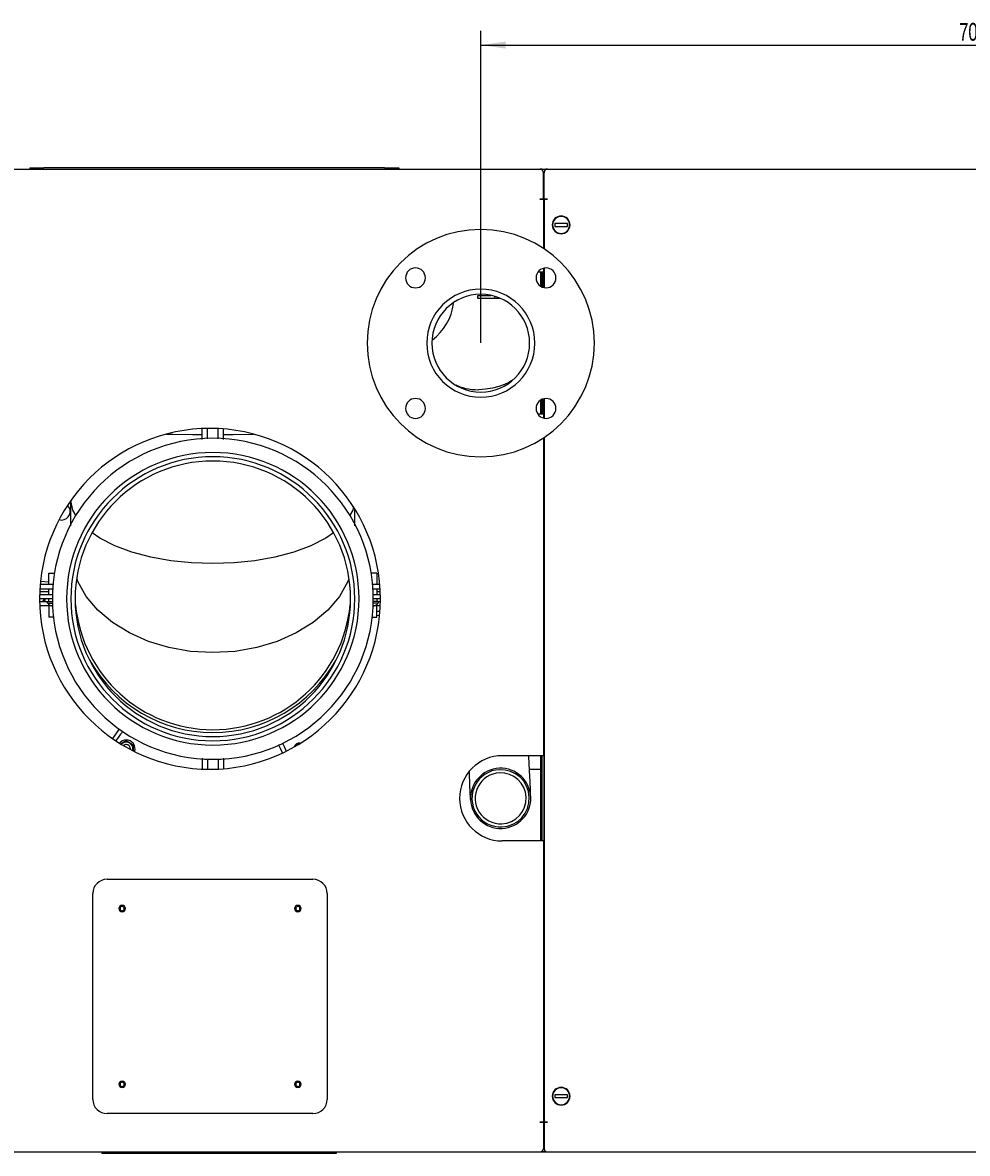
# Model space of a CAD drawing. Extents: x 197 to 960, y 137 to 662.
# Tile 16 of 49: x 453 to 586, y 137 to 296. Entities that reach past the tile are written whole.
import ezdxf

# ---------------------------------------------------------------- set-up
doc = ezdxf.new("R2010")
doc.units = 0
doc.header["$LTSCALE"] = 65.395
doc.header["$MEASUREMENT"] = 0
doc.layers.get('0').update_dxf_attribs({"linetype": 'CONTINUOUS'})
for name, color, linetype in [('119-306819_DXF_CONTINUOUS_LINE', 7, 'CONTINUOUS'), ('133-357614_DXF_DIMENSION', 7, 'CONTINUOUS'), ('133-357781_DXF_CONTINUOUS_LINE', 7, 'CONTINUOUS'), ('133-357816_DXF_CONTINUOUS_LINE', 7, 'CONTINUOUS'), ('133-357846_DXF_CONTINUOUS_LINE', 7, 'CONTINUOUS'), ('133-357871_DXF_CONTINUOUS_LINE', 7, 'CONTINUOUS'), ('133-357911_DXF_CONTINUOUS_LINE', 7, 'CONTINUOUS'), ('133-357923_DXF_CONTINUOUS_LINE', 7, 'CONTINUOUS'), ('133-358014_DXF_CONTINUOUS_LINE', 7, 'CONTINUOUS'), ('133-358035_DXF_CONTINUOUS_LINE', 7, 'CONTINUOUS'), ('133-358082_DXF_CONTINUOUS_LINE', 7, 'CONTINUOUS'), ('133-358092_DXF_CONTINUOUS_LINE', 7, 'CONTINUOUS'), ('133-358215_DXF_CONTINUOUS_LINE', 7, 'CONTINUOUS'), ('133-358223_DXF_CONTINUOUS_LINE', 7, 'CONTINUOUS'), ('133-358239_DXF_CONTINUOUS_LINE', 7, 'CONTINUOUS'), ('133-358680_DXF_CONTINUOUS_LINE', 7, 'CONTINUOUS'), ('86-314702_DXF_CONTINUOUS_LINE', 7, 'CONTINUOUS'), ('D125A_6_4_DXF_CONTINUOUS_LINE', 7, 'CONTINUOUS'), ('D934_M6_DXF_CONTINUOUS_LINE', 7, 'CONTINUOUS'), ('SCHWEISSBOLZDXF_CONTINUOUS_LINE', 7, 'CONTINUOUS')]:
    doc.layers.add(name, color=color, linetype=linetype)
doc.styles.get("Standard").update_dxf_attribs({"font": 'txt', "width": 0.7})
doc.dimstyles.get("Standard").update_dxf_attribs({"dimtxt": 0.18, "dimasz": 0.18, "dimexe": 0.18, "dimexo": 0.0625, "dimgap": 0.09, "dimtad": 0, "dimtih": 1, "dimtoh": 1, "dimdec": 4, "dimzin": 0, "dimdsep": 46, "dimtxsty": 'Standard', "dimcen": 0.09, "dimadec": 0, "dimazin": 0, "dimtfac": 1, "dimtdec": 4, "dimtofl": 0, "dimtmove": 0, "dimatfit": 3, "dimfxl": 1, "dimtolj": 1, "dimtzin": 0, "dimarcsym": 0})

# ---------------------------------------------------------------- blocks, each defined once
blk = doc.blocks.new('_FILLED')
at = {"color": 0, "linetype": 'ByBlock'}
blk.add_solid([(0, 0), (-1, 0.143), (-1, -0.143)], dxfattribs=at)
blk = doc.blocks.new('*D6')
at = {"layer": '133-357614_DXF_DIMENSION', "color": 2, "linetype": 'Continuous', "transparency": 16777216}
for p, q in [((517.55, 251.3), (517.55, 295.22)), ((657.55, 251.3), (657.55, 295.22)), ((517.55, 293.22), (587.55, 293.22)), ((657.55, 293.22), (587.55, 293.22))]:
    blk.add_line(p, q, dxfattribs=at)
at = {"layer": '133-357614_DXF_DIMENSION', "color": 2, "linetype": 'Continuous', "transparency": 16777216, "xscale": 3.5, "yscale": 3.5, "zscale": 3.5, "rotation": 180}
blk.add_blockref('_FILLED', (517.55, 293.22), dxfattribs=at)
at = {"layer": '133-357614_DXF_DIMENSION', "color": 2, "linetype": 'Continuous', "transparency": 16777216, "xscale": 3.5, "yscale": 3.5, "zscale": 3.5}
blk.add_blockref('_FILLED', (657.55, 293.22), dxfattribs=at)
at = {"layer": '133-357614_DXF_DIMENSION', "color": 5, "linetype": 'Continuous', "transparency": 16777216, "width": 0.7}
blk.add_text('700', height=2.5, dxfattribs=at).set_placement((584.93, 293.84))

msp = doc.modelspace()

# ---------------------------------------------------------------- linework, layer by layer
at = {"layer": '119-306819_DXF_CONTINUOUS_LINE', "color": 7, "linetype": 'Continuous'}
for p, q in [((456.71007, 217.566), (455.53459, 217.66884)), ((502.91007, 213.52403), (503.3384, 213.48655)), ((502.91007, 212.92173), (503.2941, 212.88814)), ((466.3256, 196.50907), (465.67095, 195.57414)), ((466.81709, 196.16493), (466.16443, 195.23284)), ((466.44027, 196.67284), (466.3256, 196.50907)), ((466.55937, 196.84294), (466.44027, 196.67284)), ((466.93176, 196.3287), (466.81709, 196.16493)), ((467.05086, 196.49879), (466.93176, 196.3287)), ((489.12039, 194.56796), (489.20815, 194.37977)), ((489.20815, 194.37977), (489.29264, 194.19857)), ((489.66418, 194.82153), (489.66748, 194.81444)), ((489.66748, 194.81444), (489.75193, 194.63334)), ((489.75193, 194.63334), (489.83642, 194.45214)), ((489.83642, 194.45214), (490.14647, 193.78726)), ((489.29264, 194.19857), (489.60887, 193.52041))]:
    msp.add_line(p, q, dxfattribs=at)
for points in [[(467.05086, 196.49879), (467.0823, 196.53508), (467.11904, 196.56314), (467.11936, 196.5633)], [(489.02856, 194.66878), (489.06442, 194.64317), (489.09574, 194.60915), (489.12039, 194.56796)]]:
    msp.add_lwpolyline(points, dxfattribs=at)
for centre, radius, start, end in [((458.52253, 227.53423), 1.2, 270, 46.4973633), ((458.52253, 227.53423), 1.2, 252.4193947, 270), ((455.41007, 215.24387), 0.8, 330, 0), ((492.01007, 194.11285), 0.8, 81.8344633, 160.2664645)]:
    msp.add_arc(centre, radius, start, end, dxfattribs=at)
at = {"layer": '133-357781_DXF_CONTINUOUS_LINE', "color": 7, "linetype": 'Continuous'}
for radius, start, end in [(22.6, 90, 270), (22.6, 270, 90), (20.6, 90, 270), (20.6, 270, 90), (20, 90, 270), (19.4, 90, 270), (20, 270, 90), (19.4, 270, 90)]:
    msp.add_arc((479.81007, 215.24387), radius, start, end, dxfattribs=at)
at = {"layer": '133-357816_DXF_CONTINUOUS_LINE', "color": 7, "linetype": 'Continuous'}
for p, q in [((526.35007, 261.24387), (526.35007, 259.11186)), ((526.35007, 243.38229), (526.35007, 241.24387))]:
    msp.add_line(p, q, dxfattribs=at)
at = {"layer": '133-357846_DXF_CONTINUOUS_LINE', "color": 3, "linetype": 'Continuous'}
for p, q in [((517.15007, 257.95017), (517.55007, 257.95017)), ((517.15007, 257.55017), (517.15007, 257.95017)), ((520.18212, 257.55017), (517.15007, 257.55017)), ((517.55007, 257.95017), (518.98057, 257.95017))]:
    msp.add_line(p, q, dxfattribs=at)
msp.add_arc((506.15007, 257.75017), 7.6, 306.9999694, 353.1267454, dxfattribs=at)
at = {"layer": '133-357871_DXF_CONTINUOUS_LINE', "color": 7, "linetype": 'Continuous'}
for p, q in [((525.97007, 261.24387), (525.97007, 259.28456)), ((525.97007, 243.19756), (525.97007, 241.24387)), ((525.97007, 193.14387), (525.97007, 181.14387))]:
    msp.add_line(p, q, dxfattribs=at)
at = {"layer": '133-357871_DXF_CONTINUOUS_LINE', "color": 3, "linetype": 'Continuous'}
for p, q in [((526.17007, 261.24387), (526.17007, 259.17737)), ((526.17007, 243.31303), (526.17007, 241.24387)), ((526.17007, 193.14387), (526.17007, 181.14387))]:
    msp.add_line(p, q, dxfattribs=at)
for centre, start, end in [((526.37007, 270.94387), 270, 279.5940682), ((526.37007, 142.14387), 80.4059318, 90)]:
    msp.add_arc(centre, 0.6, start, end, dxfattribs=at)
at = {"layer": '133-357911_DXF_CONTINUOUS_LINE', "color": 7, "linetype": 'Continuous'}
msp.add_line((519.56365, 257.55017), (519.53776, 257.79455), dxfattribs=at)
for points in [[(514.05768, 245.35562), (514.30405, 245.23923), (514.64309, 245.1039), (515.01594, 244.98182), (515.41621, 244.87804), (515.84354, 244.7948), (516.29745, 244.73433), (516.77339, 244.69905), (517.26596, 244.69059)], [(521.80571, 245.88245), (521.49452, 245.71253), (520.89054, 245.43494), (520.0992, 245.14741), (519.19155, 244.90818), (518.23148, 244.75102), (517.26596, 244.69059)], [(522.01833, 246.01233), (521.86944, 245.91725), (521.80571, 245.88245)], [(524.58603, 187.3289), (524.57542, 187.57175), (524.54392, 188.2929), (524.49249, 189.47045), (524.42267, 191.06862), (524.33661, 193.03885), (524.33202, 193.14387)], [(516.11411, 186.95883), (516.1035, 187.20168), (516.072, 187.92283), (516.02056, 189.10038), (515.95075, 190.69856), (515.93944, 190.9575)]]:
    msp.add_lwpolyline(points, dxfattribs=at)
for centre, radius, start, end in [((517.55007, 251.24387), 16, 0, 180), ((508.35768, 260.43626), 1.4, 90, 270), ((508.35768, 260.43626), 1.4, 270, 90), ((526.74246, 260.43626), 1.4, 0, 180), ((526.74246, 260.43626), 1.4, 180, 0), ((517.55007, 251.24387), 7.61, 0, 180), ((517.55007, 251.24387), 6.88, 90, 270), ((517.55007, 251.24387), 6.88, 270, 90), ((517.55007, 251.24387), 16, 180, 0), ((517.55007, 251.24387), 7.61, 180, 0), ((508.35768, 242.05148), 1.4, 0, 180), ((508.35768, 242.05148), 1.4, 180, 0), ((526.74246, 242.05148), 1.4, 90, 270), ((526.74246, 242.05148), 1.4, 270, 90), ((520.35007, 187.14387), 4.24, 92.813025, 272.1908148), ((520.35007, 187.14387), 4.03987, 92.5011897, 272.5011897), ((520.35007, 187.14387), 4.24, 92.5011897, 92.813025), ((520.35007, 187.14387), 4.24, 92.1908148, 92.5011897), ((520.35007, 187.14387), 4.03987, 272.5011897, 92.5011897), ((520.35007, 187.14387), 4.24, 272.813025, 92.1908148), ((520.35007, 187.14387), 3.59, 92.5011897, 272.5011897), ((520.35007, 187.14387), 3.59, 272.5011897, 92.5011897), ((520.35007, 187.14387), 4.24, 272.1908148, 272.5011897), ((520.35007, 187.14387), 4.24, 272.5011897, 272.813025)]:
    msp.add_arc(centre, radius, start, end, dxfattribs=at)
at = {"layer": '133-357923_DXF_CONTINUOUS_LINE', "color": 3, "linetype": 'Continuous'}
msp.add_line((524.41502, 191.24387), (525.97007, 191.24387), dxfattribs=at)
msp.add_line((524.41502, 191.24387), (525.97007, 191.24387), dxfattribs=at)
at = {"layer": '133-358014_DXF_CONTINUOUS_LINE', "color": 7, "linetype": 'Continuous'}
for p, q in [((454.01007, 275.94387), (454.01007, 275.74387)), ((454.01007, 275.94387), (456.01007, 275.94387)), ((504.01007, 275.94387), (456.01007, 275.94387)), ((504.01007, 275.94387), (506.01007, 275.94387)), ((506.01007, 275.94387), (506.01007, 275.74387)), ((506.01007, 275.94387), (506.01007, 275.74387))]:
    msp.add_line(p, q, dxfattribs=at)
at = {"layer": '133-358035_DXF_CONTINUOUS_LINE', "color": 7, "linetype": 'Continuous'}
for p, q in [((478.30896, 237.69602), (478.30896, 239.21684)), ((479.05952, 237.76994), (479.05952, 239.23526)), ((480.56063, 237.76994), (480.56063, 239.21562)), ((481.31118, 237.69602), (481.31118, 239.16159)), ((456.71007, 218.84387), (457.56464, 218.84387)), ((456.71007, 217.24387), (456.71007, 218.84387)), ((456.71007, 217.24387), (456.71007, 218.84387)), ((502.91007, 218.84387), (502.0555, 218.84387)), ((502.91007, 218.84387), (502.91007, 217.24387)), ((502.91007, 218.84387), (502.91007, 217.24387)), ((455.45538, 216.64387), (457.34796, 216.64387)), ((457.40705, 217.24387), (455.49964, 217.24387)), ((456.71007, 215.84387), (456.71007, 216.64387)), ((456.71007, 215.84387), (456.71007, 216.64387)), ((503.3205, 217.24387), (502.21309, 217.24387)), ((502.27218, 216.64387), (503.36476, 216.64387)), ((502.91007, 216.64387), (502.91007, 215.84387)), ((502.91007, 216.64387), (502.91007, 215.84387)), ((457.21007, 215.24387), (455.41007, 215.24387)), ((455.4248, 215.84387), (457.26917, 215.84387)), ((456.71007, 216.24387), (455.43462, 216.24387)), ((456.71007, 214.84387), (456.71007, 215.24387)), ((456.71007, 214.84387), (456.71007, 215.24387)), ((502.35098, 215.84387), (503.39534, 215.84387)), ((503.41007, 215.24387), (502.41007, 215.24387)), ((503.38552, 216.24387), (502.91007, 216.24387)), ((502.91007, 215.24387), (502.91007, 214.84387)), ((502.91007, 215.24387), (502.91007, 214.84387)), ((455.41989, 214.84387), (456.51007, 214.84387)), ((457.11007, 214.24387), (455.43462, 214.24387)), ((456.51007, 214.64387), (456.51007, 214.84387)), ((456.51007, 214.84387), (456.71007, 214.84387)), ((456.51007, 214.64387), (456.51007, 214.84387)), ((456.51007, 214.64387), (456.51635, 214.64387)), ((456.71007, 214.84387), (457.24947, 214.84387)), ((456.71007, 214.24387), (456.71007, 212.64387)), ((456.71007, 214.24387), (456.71007, 212.64387)), ((457.11007, 214.26919), (457.1507, 214.26267)), ((457.21007, 214.24387), (457.11007, 214.24387)), ((457.1823, 214.26074), (457.18727, 214.26127)), ((502.91007, 214.84387), (502.37067, 214.84387)), ((502.51007, 214.24387), (502.41007, 214.24387)), ((502.46972, 214.2627), (502.51007, 214.26919)), ((503.38552, 214.24387), (502.51007, 214.24387)), ((503.11007, 214.84387), (502.91007, 214.84387)), ((502.91007, 212.64387), (502.91007, 214.24387)), ((502.91007, 212.64387), (502.91007, 214.24387)), ((503.11007, 214.64387), (503.1038, 214.64387)), ((503.11007, 214.84387), (503.40025, 214.84387)), ((503.11007, 214.84387), (503.11007, 214.64387)), ((503.11007, 214.84387), (503.11007, 214.64387)), ((457.46615, 212.64387), (456.71007, 212.64387)), ((502.15399, 212.64387), (502.91007, 212.64387)), ((478.30896, 192.79171), (478.30896, 191.2709)), ((479.05952, 192.71779), (479.05952, 191.25247)), ((480.56063, 192.71779), (480.56063, 191.27211)), ((481.31118, 192.79171), (481.31118, 191.32614))]:
    msp.add_line(p, q, dxfattribs=at)
for points in [[(456.51635, 214.64387), (456.58852, 214.64387), (456.7345, 214.64387), (456.93936, 214.64387), (457.18214, 214.64387)], [(457.1507, 214.26267), (457.1512, 214.26259), (457.18226, 214.26073), (457.1823, 214.26074)], [(457.18727, 214.26127), (457.20236, 214.26289), (457.2024, 214.26292)], [(502.41782, 214.2629), (502.41787, 214.26287), (502.43808, 214.26073), (502.43823, 214.26074)], [(503.1038, 214.64387), (503.03163, 214.64387), (502.88565, 214.64387), (502.68079, 214.64387), (502.43801, 214.64387)], [(502.43823, 214.26074), (502.46911, 214.26261), (502.46972, 214.2627)]]:
    msp.add_lwpolyline(points, dxfattribs=at)
for centre, radius, start, end in [((457.31007, 215.24387), 0.99499, 217.0866899, 222.4747184), ((457.31007, 215.24387), 0.99499, 222.4747184, 256.1500794), ((457.31007, 215.24387), 0.99499, 256.1500794, 258.4041152), ((479.81007, 216.24387), 19.43, 185.4816956, 354.5183044), ((502.31007, 215.24387), 0.99499, 281.5958848, 283.8499206), ((502.31007, 215.24387), 0.99499, 283.8499206, 317.5252816), ((502.31007, 215.24387), 0.99499, 317.5252816, 322.9133101), ((479.81007, 216.24387), 19.83, 209.2048517, 330.7951483)]:
    msp.add_arc(centre, radius, start, end, dxfattribs=at)
at = {"layer": '133-358082_DXF_CONTINUOUS_LINE', "color": 7, "linetype": 'Continuous'}
for p, q in [((526.67007, 275.74387), (526.67007, 275.64387)), ((526.67007, 137.34387), (526.67007, 137.44387))]:
    msp.add_line(p, q, dxfattribs=at)
at = {"layer": '133-358082_DXF_CONTINUOUS_LINE', "color": 3, "linetype": 'Continuous'}
for p, q in [((526.97007, 275.74387), (526.67007, 275.74387)), ((526.67007, 275.74387), (526.97007, 275.74387)), ((526.97007, 275.74387), (647.97007, 275.74387)), ((526.47007, 274.84387), (526.47007, 275.24387)), ((526.47007, 274.64387), (526.47007, 274.84387)), ((526.47007, 274.64138), (526.47007, 274.64387)), ((526.47007, 273.63288), (526.47007, 274.64138)), ((526.47007, 273.40149), (526.47007, 273.63288)), ((526.47007, 272.64387), (526.47007, 273.40149)), ((526.47007, 271.54387), (526.47007, 272.64387)), ((526.47007, 271.54387), (526.60282, 271.54387)), ((526.47007, 264.52204), (526.47007, 271.54387)), ((526.47007, 271.54387), (526.47007, 264.52204)), ((526.60282, 271.54387), (526.47007, 271.54387)), ((526.60282, 271.54387), (526.67007, 271.54387)), ((526.61652, 271.54387), (526.60282, 271.54387)), ((526.67007, 271.54387), (526.61652, 271.54387)), ((526.67007, 271.54387), (526.97007, 271.54387)), ((526.67618, 271.54387), (526.67007, 271.54387)), ((526.74308, 271.54387), (526.67618, 271.54387)), ((526.74972, 271.54387), (526.74308, 271.54387)), ((526.97007, 271.54387), (526.74972, 271.54387)), ((526.47007, 259.06818), (526.47007, 261.80433)), ((526.47007, 261.80433), (526.47007, 259.06818)), ((526.47007, 240.69951), (526.47007, 243.40345)), ((526.47007, 243.40345), (526.47007, 240.69951)), ((526.47007, 141.54387), (526.47007, 237.96569)), ((526.47007, 237.96569), (526.47007, 141.54387)), ((526.47007, 141.54387), (526.60282, 141.54387)), ((526.47007, 141.54387), (526.47007, 140.52735)), ((526.60282, 141.54387), (526.47007, 141.54387)), ((526.47007, 140.52735), (526.47007, 139.68624)), ((526.60282, 141.54387), (526.67007, 141.54387)), ((526.61652, 141.54387), (526.60282, 141.54387)), ((526.67007, 141.54387), (526.61652, 141.54387)), ((526.67007, 141.54387), (526.97007, 141.54387)), ((526.67618, 141.54387), (526.67007, 141.54387)), ((526.79007, 141.54387), (526.67618, 141.54387)), ((526.97007, 141.54387), (526.79007, 141.54387)), ((526.47007, 139.68624), (526.47007, 139.45485)), ((526.47007, 139.45485), (526.47007, 138.44635)), ((526.47007, 138.44635), (526.47007, 138.44387)), ((526.47007, 138.44387), (526.47007, 138.24387)), ((526.47007, 138.24714), (526.47007, 138.24387)), ((526.47007, 138.24387), (526.47007, 137.84387)), ((526.67007, 137.34387), (526.97007, 137.34387)), ((526.67007, 137.34387), (526.97007, 137.34387)), ((526.97007, 137.34387), (647.97007, 137.34387))]:
    msp.add_line(p, q, dxfattribs=at)
for points in [[(526.47007, 141.54387), (526.47007, 141.25357), (526.47007, 140.96506), (526.47007, 140.68012), (526.47007, 140.52735)], [(526.47007, 140.52735), (526.47007, 140.4005), (526.47007, 140.12794), (526.47007, 139.8641), (526.47007, 139.68624)], [(526.47007, 139.68624), (526.47007, 139.61062), (526.47007, 139.45485)], [(526.47007, 139.45485), (526.47007, 139.36906), (526.47007, 139.14091), (526.47007, 138.92757), (526.47007, 138.73037), (526.47007, 138.5505), (526.47007, 138.44387)], [(526.47007, 138.44387), (526.47007, 138.3891), (526.47007, 138.24714)], [(526.47007, 138.24387), (526.47007, 138.12551), (526.47007, 138.02496), (526.47007, 137.9461), (526.47007, 137.88942), (526.47007, 137.85527), (526.47007, 137.84387)]]:
    msp.add_lwpolyline(points, dxfattribs=at)
for centre, radius, start, end in [((526.97007, 275.24387), 0.5, 144.1699897, 152.3615911), ((526.97007, 275.24387), 0.5, 144.1700371, 152.3615807), ((526.97007, 275.24387), 0.5, 143.018606, 144.1699897), ((526.97007, 275.24387), 0.5, 143.0202349, 144.1700371), ((526.97007, 275.24387), 0.5, 137.260489, 143.018606), ((526.97007, 275.24387), 0.5, 135.6831438, 137.2656888), ((526.97007, 275.24387), 0.5, 135.687024, 137.260489), ((526.97007, 275.24387), 0.5, 135, 135.687024), ((526.97007, 275.24387), 0.5, 134.2025945, 135), ((526.97007, 275.24387), 0.5, 126.8659891, 134.2025945), ((526.97007, 275.24387), 0.5, 126.8698976, 134.1996264), ((526.97007, 275.24387), 0.5, 126.3829738, 126.8698976), ((526.97007, 275.24387), 0.5, 126.3864613, 126.8659891), ((526.97007, 275.24387), 0.5, 126, 126.3864613), ((526.97007, 275.24387), 0.5, 124.3216204, 126), ((526.97007, 275.24387), 0.5, 118.0692317, 124.3216204), ((526.97007, 275.24387), 0.5, 118.069238, 124.3126122), ((526.97007, 275.24387), 0.5, 115.1616864, 118.0692317), ((526.97007, 275.24387), 0.5, 109.6478513, 115.1616965), ((526.97007, 275.24387), 0.5, 109.6478434, 115.1616864), ((526.97007, 275.24387), 0.5, 106.6426709, 109.6478434), ((526.97007, 275.24387), 0.5, 100.9141298, 106.642676), ((526.97007, 275.24387), 0.5, 100.9141146, 106.6426709), ((526.97007, 275.24387), 0.5, 98.2881463, 100.9141298), ((526.97007, 275.24387), 0.5, 98.2887768, 100.9141146), ((526.97007, 275.24387), 0.5, 90, 98.2887768), ((526.97007, 275.24387), 0.5, 90, 98.2881463), ((526.97007, 275.24387), 0.5, 171.7947807, 180), ((526.97007, 275.24387), 0.5, 171.7955386, 180), ((526.97007, 275.24387), 0.5, 169.253345, 171.7947807), ((526.97007, 275.24387), 0.5, 163.4669805, 169.2533021), ((526.97007, 275.24387), 0.5, 163.466996, 169.253345), ((526.97007, 275.24387), 0.5, 160.6536322, 163.466996), ((526.97007, 275.24387), 0.5, 154.7255866, 160.6536129), ((526.97007, 275.24387), 0.5, 154.7256121, 160.6536322), ((526.97007, 275.24387), 0.5, 152.3615911, 154.7256121), ((528.87007, 267.89387), 1.25, 90, 270), ((528.87007, 267.89387), 1.25, 270, 90), ((528.87007, 145.19387), 1.25, 90, 270), ((528.87007, 145.19387), 1.25, 270, 90), ((526.97007, 137.84387), 0.5, 180, 188.2748681), ((526.97007, 137.84387), 0.5, 180, 188.2755255), ((526.97007, 137.84387), 0.5, 188.2755255, 190.8889204), ((526.97007, 137.84387), 0.5, 190.8889294, 196.6229355), ((526.97007, 137.84387), 0.5, 190.8889204, 196.6229323), ((526.97007, 137.84387), 0.5, 196.6229323, 199.6024519), ((526.97007, 137.84387), 0.5, 199.6024567, 205.1593584), ((526.97007, 137.84387), 0.5, 199.6024519, 205.1593521), ((526.97007, 137.84387), 0.5, 205.1593521, 208.0044005), ((526.97007, 137.84387), 0.5, 208.0044043, 214.5050386), ((526.97007, 137.84387), 0.5, 208.0044005, 214.5050336), ((526.97007, 137.84387), 0.5, 214.5050386, 216.3024489), ((526.97007, 137.84387), 0.5, 214.5050336, 216.3024478), ((526.97007, 137.84387), 0.5, 216.3024478, 224.0210106), ((526.97007, 137.84387), 0.5, 224.0167896, 224.6990519), ((526.97007, 137.84387), 0.5, 224.0210106, 224.6969611), ((526.97007, 137.84387), 0.5, 224.6969611, 225), ((526.97007, 137.84387), 0.5, 224.6990519, 225.5511201), ((526.97007, 137.84387), 0.5, 225, 225.5480449), ((526.97007, 137.84387), 0.5, 225.5480449, 233.1340109), ((526.97007, 137.84387), 0.5, 225.5511201, 233.1301024), ((526.97007, 137.84387), 0.5, 233.1301024, 233.6170262), ((526.97007, 137.84387), 0.5, 233.1340109, 233.6135387), ((526.97007, 137.84387), 0.5, 233.6135387, 234), ((526.97007, 137.84387), 0.5, 234, 235.6783796), ((526.97007, 137.84387), 0.5, 235.6783796, 241.9307683), ((526.97007, 137.84387), 0.5, 235.6873878, 241.930762), ((526.97007, 137.84387), 0.5, 241.9307683, 244.8383136), ((526.97007, 137.84387), 0.5, 244.8383035, 250.3521487), ((526.97007, 137.84387), 0.5, 244.8383136, 250.3521566), ((526.97007, 137.84387), 0.5, 250.3521566, 253.3573291), ((526.97007, 137.84387), 0.5, 253.357324, 259.0858702), ((526.97007, 137.84387), 0.5, 253.3573291, 259.0858854), ((526.97007, 137.84387), 0.5, 259.0858702, 261.7118537), ((526.97007, 137.84387), 0.5, 259.0858854, 261.7112232), ((526.97007, 137.84387), 0.5, 261.7112232, 270), ((526.97007, 137.84387), 0.5, 261.7118537, 270)]:
    msp.add_arc(centre, radius, start, end, dxfattribs=at)
at = {"layer": '133-358092_DXF_CONTINUOUS_LINE', "color": 3, "linetype": 'Continuous'}
for p, q in [((447.57007, 275.74387), (525.87007, 275.74387)), ((526.21007, 275.74387), (525.87007, 275.74387)), ((525.87007, 275.74387), (526.21007, 275.74387)), ((526.37007, 274.84387), (526.37007, 275.24387)), ((526.37007, 274.84059), (526.37007, 274.84387)), ((526.37007, 274.64387), (526.37007, 274.84387)), ((526.37007, 274.64138), (526.37007, 274.64387)), ((526.37007, 273.63288), (526.37007, 274.64138)), ((526.37007, 273.40149), (526.37007, 273.63288)), ((526.37007, 272.64387), (526.37007, 273.40149)), ((526.37007, 271.54387), (526.37007, 272.64387)), ((526.27007, 271.54387), (525.87007, 271.54387)), ((525.87007, 271.54387), (526.17007, 271.54387)), ((526.17007, 271.54387), (526.17445, 271.54387)), ((526.17445, 271.54387), (526.26675, 271.54387)), ((526.26675, 271.54387), (526.27007, 271.54387)), ((526.34983, 271.54387), (526.27007, 271.54387)), ((526.27007, 271.54387), (526.33201, 271.54387)), ((526.33201, 271.54387), (526.36579, 271.54387)), ((526.36051, 271.54387), (526.34983, 271.54387)), ((526.37007, 271.54387), (526.36051, 271.54387)), ((526.36579, 271.54387), (526.37007, 271.54387)), ((526.37007, 271.54387), (526.37007, 264.58433)), ((525.87007, 261.24387), (525.61671, 261.24387)), ((525.97007, 261.24387), (525.87007, 261.24387)), ((526.17007, 261.24387), (525.97007, 261.24387)), ((526.35007, 261.24387), (526.17007, 261.24387)), ((526.37007, 261.24387), (526.35007, 261.24387)), ((526.37007, 261.76793), (526.37007, 261.24387)), ((525.87007, 241.24387), (525.62032, 241.24387)), ((525.97007, 241.24387), (525.87007, 241.24387)), ((526.17007, 241.24387), (525.97007, 241.24387)), ((526.35007, 241.24387), (526.17007, 241.24387)), ((526.37007, 241.24387), (526.35007, 241.24387)), ((526.37007, 241.24387), (526.37007, 240.71714)), ((526.37007, 237.90341), (526.37007, 193.14387)), ((525.87007, 193.14387), (520.57007, 193.14387)), ((525.97007, 193.14387), (525.87007, 193.14387)), ((526.17007, 193.14387), (525.97007, 193.14387)), ((526.37007, 193.14387), (526.17007, 193.14387)), ((525.87007, 181.14387), (520.57007, 181.14387)), ((525.97007, 181.14387), (525.87007, 181.14387)), ((526.17007, 181.14387), (525.97007, 181.14387)), ((526.37007, 181.14387), (526.17007, 181.14387)), ((526.37007, 181.14387), (526.37007, 141.54387)), ((526.17007, 141.54387), (525.87007, 141.54387)), ((525.87007, 141.54387), (526.17007, 141.54387)), ((526.27007, 141.54387), (526.17007, 141.54387)), ((526.17007, 141.54387), (526.17445, 141.54387)), ((526.17445, 141.54387), (526.26675, 141.54387)), ((526.26675, 141.54387), (526.27007, 141.54387)), ((526.34983, 141.54387), (526.27007, 141.54387)), ((526.27007, 141.54387), (526.33201, 141.54387)), ((526.33201, 141.54387), (526.36579, 141.54387)), ((526.36051, 141.54387), (526.34983, 141.54387)), ((526.37007, 141.54387), (526.36051, 141.54387)), ((526.36579, 141.54387), (526.37007, 141.54387)), ((526.37007, 141.54387), (526.37007, 140.44387)), ((526.37007, 140.44387), (526.37007, 139.68624)), ((526.37007, 139.68624), (526.37007, 139.45485)), ((526.37007, 139.45485), (526.37007, 138.44635)), ((447.57007, 137.34387), (525.87007, 137.34387)), ((525.87007, 137.34387), (526.21007, 137.34387)), ((525.87007, 137.34387), (526.21007, 137.34387)), ((526.37007, 138.44635), (526.37007, 138.44387)), ((526.37007, 138.44387), (526.37007, 138.24387)), ((526.37007, 138.24387), (526.37007, 137.84387))]:
    msp.add_line(p, q, dxfattribs=at)
at = {"layer": '133-358092_DXF_CONTINUOUS_LINE', "color": 7, "linetype": 'Continuous'}
for p, q in [((526.21007, 275.74387), (526.21007, 275.60977)), ((526.21007, 137.34387), (526.21007, 137.47797))]:
    msp.add_line(p, q, dxfattribs=at)
at = {"layer": '133-358092_DXF_CONTINUOUS_LINE', "color": 3, "linetype": 'Continuous'}
for points in [[(526.37007, 274.84387), (526.37007, 274.96222), (526.37007, 275.06278), (526.37007, 275.14164), (526.37007, 275.19831), (526.37007, 275.23246), (526.37007, 275.24387)], [(526.37007, 274.64387), (526.37007, 274.69864), (526.37007, 274.84059)], [(526.37007, 273.63288), (526.37007, 273.71867), (526.37007, 273.94683), (526.37007, 274.16016), (526.37007, 274.35737), (526.37007, 274.53723), (526.37007, 274.64387)], [(526.37007, 273.40149), (526.37007, 273.47711), (526.37007, 273.63288)], [(526.37007, 272.64387), (526.37007, 272.68723), (526.37007, 272.9598), (526.37007, 273.22363), (526.37007, 273.40149)], [(526.37007, 271.54387), (526.37007, 271.83417), (526.37007, 272.12268), (526.37007, 272.40762), (526.37007, 272.64387)]]:
    msp.add_lwpolyline(points, dxfattribs=at)
for centre, radius, start, end in [((525.87007, 275.24387), 0.5, 83.1731392, 90), ((525.87007, 275.24387), 0.5, 83.1726757, 90), ((525.87007, 275.24387), 0.5, 37.2281357, 83.1731392), ((525.87007, 275.24387), 0.5, 37.5, 83.1726757), ((525.87007, 275.24387), 0.5, 37.2264677, 37.5), ((525.87007, 275.24387), 0.5, 36.8698976, 37.2281357), ((525.87007, 275.24387), 0.5, 36.8719537, 37.2264677), ((525.87007, 275.24387), 0.5, 30.6464863, 36.8719537), ((525.87007, 275.24387), 0.5, 30.6467738, 36.8698976), ((525.87007, 275.24387), 0.5, 28.9977395, 30.6467738), ((525.87007, 275.24387), 0.5, 28.997025, 30.6464863), ((525.87007, 275.24387), 0.5, 23.4461603, 28.9977395), ((525.87007, 275.24387), 0.5, 23.4452486, 28.997025), ((525.87007, 275.24387), 0.5, 22.1109521, 23.4461603), ((525.87007, 275.24387), 0.5, 22.1105737, 23.4452486), ((525.87007, 275.24387), 0.5, 15.5175615, 22.1109521), ((525.87007, 275.24387), 0.5, 15.517276, 22.1105737), ((525.87007, 275.24387), 0.5, 13.9932822, 15.5175615), ((525.87007, 275.24387), 0.5, 13.9912423, 15.517276), ((525.87007, 275.24387), 0.5, 11.2237959, 13.9912423), ((525.87007, 275.24387), 0.5, 8.7403694, 11.2237959), ((525.87007, 275.24387), 0.5, 6.7478671, 8.7403694), ((525.87007, 275.24387), 0.5, 0, 6.7478671), ((525.87007, 275.24387), 0.5, 0, 6.746425), ((479.41007, 215.24387), 24, 90, 270), ((479.41007, 215.24387), 24, 270, 90), ((520.57007, 187.14387), 6, 90, 270), ((467.0357, 171.61824), 0.3, 90, 270), ((467.0357, 171.61824), 0.3, 270, 90), ((491.78444, 171.61824), 0.3, 90, 270), ((491.78444, 171.61824), 0.3, 270, 90), ((467.0357, 146.8695), 0.3, 90, 270), ((467.0357, 146.8695), 0.3, 270, 90), ((491.78444, 146.8695), 0.3, 90, 270), ((491.78444, 146.8695), 0.3, 270, 90), ((525.87007, 137.84387), 0.5, 270, 276.8268608), ((525.87007, 137.84387), 0.5, 270, 276.8273243), ((525.87007, 137.84387), 0.5, 276.8268608, 322.7718643), ((525.87007, 137.84387), 0.5, 276.8273243, 322.5), ((525.87007, 137.84387), 0.5, 322.5, 322.7735323), ((525.87007, 137.84387), 0.5, 322.7718643, 323.1301024), ((525.87007, 137.84387), 0.5, 322.7735323, 323.1280463), ((525.87007, 137.84387), 0.5, 323.1280463, 329.3535137), ((525.87007, 137.84387), 0.5, 323.1301024, 329.3532262), ((525.87007, 137.84387), 0.5, 329.3532262, 331.0022605), ((525.87007, 137.84387), 0.5, 329.3535137, 331.002975), ((525.87007, 137.84387), 0.5, 331.002975, 336.5547514), ((525.87007, 137.84387), 0.5, 331.0022605, 336.5538397), ((525.87007, 137.84387), 0.5, 336.5538397, 337.8890479), ((525.87007, 137.84387), 0.5, 336.5547514, 337.8894263), ((525.87007, 137.84387), 0.5, 337.8890479, 344.4824385), ((525.87007, 137.84387), 0.5, 337.8894263, 344.482724), ((525.87007, 137.84387), 0.5, 344.482724, 346.0087577), ((525.87007, 137.84387), 0.5, 344.4824385, 346.0067178), ((525.87007, 137.84387), 0.5, 346.0087577, 348.7762041), ((525.87007, 137.84387), 0.5, 348.7762041, 351.2596306), ((525.87007, 137.84387), 0.5, 351.2596306, 353.2521329), ((525.87007, 137.84387), 0.5, 353.253575, 0), ((525.87007, 137.84387), 0.5, 353.2521329, 0)]:
    msp.add_arc(centre, radius, start, end, dxfattribs=at)
at = {"layer": '133-358215_DXF_CONTINUOUS_LINE', "color": 7, "linetype": 'Continuous'}
for p, q in [((459.81007, 225.53827), (459.81007, 229.082)), ((499.81007, 225.53827), (499.81007, 227.87525))]:
    msp.add_line(p, q, dxfattribs=at)
for points in [[(473.27515, 238.44066), (474.17542, 238.42308), (476.96377, 238.39134), (478.30896, 238.3863)], [(481.31118, 238.3863), (482.65637, 238.39134), (485.44472, 238.42308), (485.59771, 238.42607)], [(460.54422, 226.91177), (460.0791, 227.74687), (459.83016, 229.11053)], [(499.61943, 228.1763), (499.54104, 227.74687), (499.07592, 226.91178)], [(496.80101, 224.51703), (495.73148, 223.76475), (493.62745, 222.703), (491.21536, 221.81518), (488.56398, 221.11505), (485.73898, 220.61086), (482.80172, 220.30705), (479.80943, 220.20562), (476.81719, 220.30714), (473.8801, 220.61101), (471.05533, 221.11523), (468.40421, 221.81536), (465.99233, 222.70315), (463.88848, 223.76486), (462.81914, 224.51703)], [(498.94367, 218.02504), (498.83238, 217.68852), (497.63175, 215.58489), (495.99196, 213.64321), (493.95323, 211.91135), (491.56597, 210.43225), (488.88921, 209.24243), (485.98918, 208.37121), (482.93764, 207.83993), (479.81004, 207.66145), (476.68245, 207.83994), (473.63092, 208.37122), (470.73091, 209.24244), (468.05415, 210.43226), (465.6669, 211.91136), (463.62818, 213.64321), (461.98839, 215.58489), (460.78777, 217.68852), (460.67647, 218.02504)]]:
    msp.add_lwpolyline(points, dxfattribs=at)
at = {"layer": '133-358223_DXF_CONTINUOUS_LINE', "color": 3, "linetype": 'Continuous'}
for p, q in [((526.21007, 275.74387), (526.27007, 275.74387)), ((526.21007, 275.74387), (526.27007, 275.74387)), ((526.27007, 275.74387), (526.67007, 275.74387)), ((526.27007, 275.74387), (526.67007, 275.74387)), ((526.37007, 270.74387), (526.47007, 270.74387))]:
    msp.add_line(p, q, dxfattribs=at)
at = {"layer": '133-358239_DXF_CONTINUOUS_LINE', "color": 3, "linetype": 'Continuous'}
for p, q in [((526.37007, 142.34387), (526.47007, 142.34387)), ((526.27007, 137.34387), (526.21007, 137.34387)), ((526.21007, 137.34387), (526.27007, 137.34387)), ((526.67007, 137.34387), (526.27007, 137.34387)), ((526.27007, 137.34387), (526.67007, 137.34387))]:
    msp.add_line(p, q, dxfattribs=at)
at = {"layer": '133-358680_DXF_CONTINUOUS_LINE', "color": 7, "linetype": 'Continuous'}
for p, q in [((464.91007, 175.74387), (493.91007, 175.74387)), ((462.91007, 144.74387), (462.91007, 173.74387)), ((495.91007, 173.74387), (495.91007, 144.74387)), ((493.91007, 142.74387), (464.91007, 142.74387)), ((464.17007, 137.34387), (464.17007, 137.14387)), ((497.17007, 137.34387), (497.17007, 137.14387)), ((497.17007, 137.34387), (497.17007, 137.14387))]:
    msp.add_line(p, q, dxfattribs=at)
at = {"layer": '133-358680_DXF_CONTINUOUS_LINE', "color": 3, "linetype": 'Continuous'}
for p, q in [((466.17007, 137.14387), (464.17007, 137.14387)), ((495.17007, 137.14387), (466.17007, 137.14387)), ((497.17007, 137.14387), (495.17007, 137.14387))]:
    msp.add_line(p, q, dxfattribs=at)
at = {"layer": '133-358680_DXF_CONTINUOUS_LINE', "color": 7, "linetype": 'Continuous'}
for centre, radius, start, end in [((464.91007, 173.74387), 2, 90, 180), ((493.91007, 173.74387), 2, 0, 90), ((467.0357, 171.61824), 0.45, 90, 270), ((467.0357, 171.61824), 0.45, 270, 90), ((491.78444, 171.61824), 0.45, 0, 180), ((491.78444, 171.61824), 0.45, 180, 0), ((467.0357, 146.8695), 0.45, 0, 180), ((467.0357, 146.8695), 0.45, 180, 0), ((491.78444, 146.8695), 0.45, 90, 270), ((491.78444, 146.8695), 0.45, 270, 90), ((464.91007, 144.74387), 2, 180, 270), ((493.91007, 144.74387), 2, 270, 0)]:
    msp.add_arc(centre, radius, start, end, dxfattribs=at)
at = {"layer": '86-314702_DXF_CONTINUOUS_LINE', "color": 7, "linetype": 'Continuous'}
for p, q in [((527.97007, 268.09387), (527.97007, 267.69387)), ((529.77007, 268.09387), (527.97007, 268.09387)), ((527.97007, 267.69387), (529.77007, 267.69387)), ((529.77007, 267.69387), (529.77007, 268.09387)), ((527.97007, 145.39387), (527.97007, 144.99387)), ((529.77007, 145.39387), (527.97007, 145.39387)), ((527.97007, 144.99387), (529.77007, 144.99387)), ((529.77007, 144.99387), (529.77007, 145.39387))]:
    msp.add_line(p, q, dxfattribs=at)
for centre, start, end in [((528.87007, 267.89387), 0, 180), ((528.87007, 267.89387), 180, 0), ((528.87007, 145.19387), 0, 180), ((528.87007, 145.19387), 180, 0)]:
    msp.add_arc(centre, 1.2, start, end, dxfattribs=at)
at = {"layer": 'D125A_6_4_DXF_CONTINUOUS_LINE', "color": 7, "linetype": 'Continuous'}
for start, end in [(90, 139.7037532), (341.9174566, 90)]:
    msp.add_arc((467.61007, 194.11285), 1.25, start, end, dxfattribs=at)
at = {"layer": 'D934_M6_DXF_CONTINUOUS_LINE', "color": 7, "linetype": 'Continuous'}
for p, q in [((466.82521, 194.81441), (467.61007, 195.26755)), ((467.61007, 195.26755), (468.61007, 194.6902)), ((468.61007, 194.6902), (468.61007, 193.81927))]:
    msp.add_line(p, q, dxfattribs=at)
for start, end in [(90, 137.1554629), (344.6701327, 90)]:
    msp.add_arc((467.61007, 194.11285), 0.95, start, end, dxfattribs=at)
at = {"layer": 'SCHWEISSBOLZDXF_CONTINUOUS_LINE', "color": 7, "linetype": 'Continuous'}
for centre, radius, start, end in [((455.41007, 215.24387), 0.6, 318.1356804, 0), ((455.41007, 215.24387), 0.7, 325.0667874, 0), ((467.61007, 194.11285), 0.6, 90, 130.0368728), ((467.61007, 194.11285), 0.6, 351.4868687, 90), ((492.01007, 194.11285), 0.7, 91.6767919, 149.6800091), ((492.01007, 194.11285), 0.7, 90, 91.6767919)]:
    msp.add_arc(centre, radius, start, end, dxfattribs=at)

# ---------------------------------------------------------------- dimensions: what is measured, and where the dimension line sits
at = {"layer": '133-357614_DXF_DIMENSION', "color": 2, "linetype": 'Continuous'}
dim = msp.add_linear_dim(base=(657.55007, 293.21642), p1=(517.55007, 251.30387), p2=(657.55007, 251.30387), dimstyle='Standard', dxfattribs=at)
dim.commit()
dim.dimension.update_dxf_attribs({"geometry": '*D6', "text_midpoint": (587.55007, 295.09142), "dimtype": 128})

doc.saveas('drawing.dxf')
